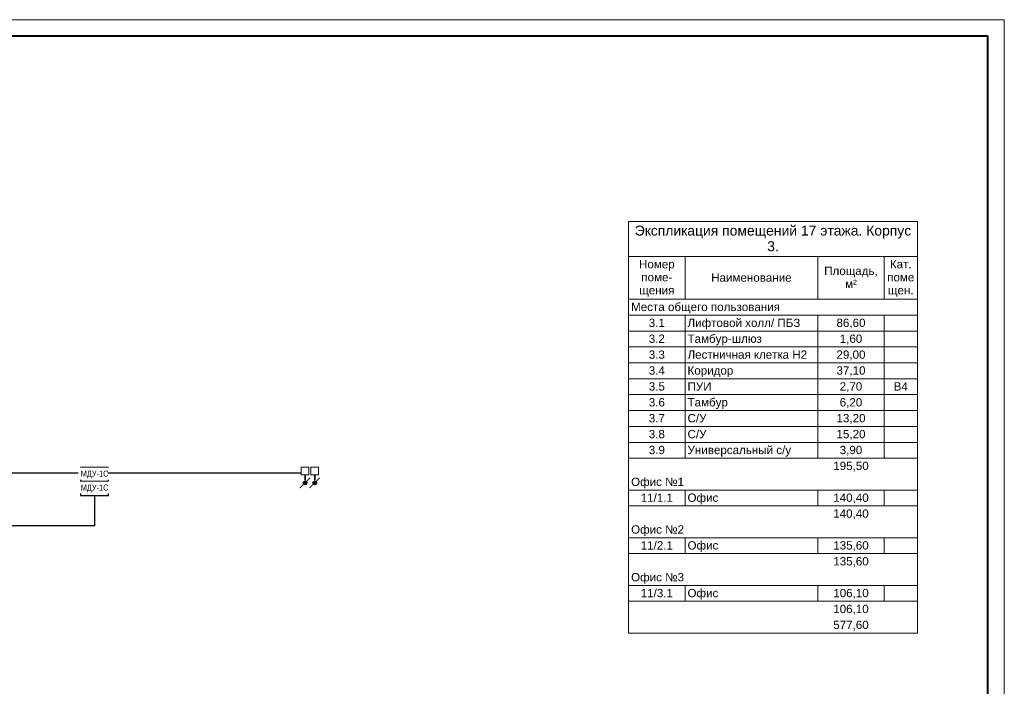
# Model space of a CAD drawing. Header units: millimetres. Extents: x -195178 to 1761886, y 140622 to 301105.
# Tile 94 of 127: x 920941 to 950608, y 246211 to 266305. Entities that reach past the tile are written whole.
import ezdxf

# ---------------------------------------------------------------- set-up
doc = ezdxf.new("R2010")
doc.units = ezdxf.units.MM
doc.set_wipeout_variables(frame=1)
for name, color, linetype, lineweight in [('_АПС_Оборудование', 1, 'Continuous', 30), ('A-010-M_LINE-T', 7, 'Continuous', 18), ('Z-000-P_SCHED', 7, 'Continuous', 20), ('Рамка', 7, 'Continuous', 18), ('СС-011-ПОЖ-СИГНАЛИЗАЦИЯ', 1, 'Continuous', 30), ('УГО АПС и АПЗ$0$_АПС_Оборудование', 1, 'Continuous', 30)]:
    doc.layers.add(name, color=color, linetype=linetype, lineweight=lineweight)
doc.layers.add('АПС', color=5, linetype='Continuous')
doc.layers.add('формат', color=250, linetype='Continuous')
doc.styles.add('Arial', font='arial.ttf', dxfattribs={"width": 0.9, "height": 700})
doc.styles.add('Arial Narrow', font='ARIALN.TTF', dxfattribs={"width": 0.9, "height": 600})
doc.styles.add('Arial_4', font='arial.ttf', dxfattribs={"height": 3})
doc.styles.add('Arial_5', font='arial.ttf', dxfattribs={"height": 2.5})

# ---------------------------------------------------------------- blocks, each defined once
blk = doc.blocks.new('*U29')
at = {"color": 0, "lineweight": 0}
blk.add_lwpolyline([(-594, 0), (0, 0), (0, 420), (-594, 420)], close=True, dxfattribs=at)
at = {"lineweight": 40}
blk.add_lwpolyline([(-574, 5), (-5, 5), (-5, 415), (-574, 415)], close=True, dxfattribs=at)
at = {"style": 'Arial', "width": 0.9, "flags": 8}
blk.add_attdef('FORMAT', (-36.87, 1.26), '', height=2.8, dxfattribs=at)
blk = doc.blocks.new('озк_выт')
at = {"layer": 'УГО АПС и АПЗ$0$_АПС_Оборудование', "ltscale": 200}
h = blk.add_hatch(color=5, dxfattribs=at)
h.dxf.hatch_style = 1
h.paths.add_polyline_path([(468756, -41333, 1), (468645, -41333, 1)])
at = {"color": 5, "const_width": 29.5}
blk.add_lwpolyline([(468544, -41177), (468661, -41294)], dxfattribs=at)
at = {"layer": 'УГО АПС и АПЗ$0$_АПС_Оборудование', "color": 5, "lineweight": 35, "ltscale": 200}
blk.add_line((468631, -41333), (468458, -41334), dxfattribs=at)
at = {"layer": 'УГО АПС и АПЗ$0$_АПС_Оборудование', "color": 5, "const_width": 29.5}
blk.add_lwpolyline([(468227, -41449), (468458, -41449), (468458, -41218), (468227, -41218)], close=True, dxfattribs=at)
blk.add_lwpolyline([(468740, -41373), (468857, -41490)], dxfattribs=at)
at = {"layer": 'УГО АПС и АПЗ$0$_АПС_Оборудование', "color": 5}
blk.add_circle((468700, -41333), 55.4, dxfattribs=at)
blk = doc.blocks.new('озк_пр')
at = {"layer": 'УГО АПС и АПЗ$0$_АПС_Оборудование', "ltscale": 200}
h = blk.add_hatch(color=1, dxfattribs=at)
h.dxf.hatch_style = 1
h.paths.add_polyline_path([(468761, -41723, 1), (468650, -41723, 1)])
at = {"color": 1, "const_width": 29.5}
blk.add_lwpolyline([(468549, -41567), (468666, -41684)], dxfattribs=at)
at = {"layer": 'УГО АПС и АПЗ$0$_АПС_Оборудование', "color": 1, "lineweight": 35, "ltscale": 200}
blk.add_line((468636, -41723), (468463, -41723), dxfattribs=at)
at = {"layer": 'УГО АПС и АПЗ$0$_АПС_Оборудование', "color": 1, "const_width": 29.5}
blk.add_lwpolyline([(468233, -41839), (468463, -41839), (468463, -41608), (468232, -41608)], close=True, dxfattribs=at)
blk.add_lwpolyline([(468745, -41762), (468862, -41880)], dxfattribs=at)
at = {"layer": 'УГО АПС и АПЗ$0$_АПС_Оборудование', "color": 1}
blk.add_circle((468706, -41723), 55.4, dxfattribs=at)
blk = doc.blocks.new('_МДУ')
at = {"color": 1}
blk.add_wipeout([(-350, 175), (350, 175), (350, -175), (-350, -175)], dxfattribs=at)
at = {"layer": 'АПС', "color": 1, "lineweight": 30, "ltscale": 200}
blk.add_lwpolyline([(350, 175), (-350, 175), (-350, -175), (350, -175)], close=True, dxfattribs=at)
at = {"layer": 'АПС', "color": 0, "lineweight": 30, "ltscale": 200, "insert": (3, 0), "char_height": 150, "width": 668.29, "attachment_point": 5, "style": 'Arial Narrow', "bg_fill": 2}
blk.add_mtext('МДУ-1C', dxfattribs=at)

msp = doc.modelspace()

# ---------------------------------------------------------------- linework, layer by layer
at = {"layer": 'A-010-M_LINE-T'}
for p, q in [((939288, 260223), (939288, 259165)), ((947988, 260223), (939288, 260223)), ((947988, 259165), (947988, 260223)), ((939288, 259165), (939288, 247815)), ((939288, 259165), (947988, 259165)), ((940988, 259165), (940988, 257878)), ((944988, 259165), (944988, 257878)), ((946988, 259165), (946988, 257878)), ((947988, 259165), (947988, 247815)), ((940988, 257878), (939288, 257878)), ((944988, 257878), (940988, 257878)), ((946988, 257878), (944988, 257878)), ((947988, 257878), (946988, 257878)), ((940988, 257398), (939288, 257398)), ((944988, 257398), (940988, 257398)), ((940988, 257398), (940988, 256919)), ((946988, 257398), (944988, 257398)), ((944988, 257398), (944988, 256919)), ((947988, 257398), (946988, 257398)), ((946988, 257398), (946988, 256919)), ((940988, 256919), (939288, 256919)), ((944988, 256919), (940988, 256919)), ((940988, 256919), (940988, 256440)), ((946988, 256919), (944988, 256919)), ((944988, 256919), (944988, 256440)), ((947988, 256919), (946988, 256919)), ((946988, 256919), (946988, 256440)), ((940988, 256440), (939288, 256440)), ((944988, 256440), (940988, 256440)), ((940988, 256440), (940988, 255961)), ((946988, 256440), (944988, 256440)), ((944988, 256440), (944988, 255961)), ((947988, 256440), (946988, 256440)), ((946988, 256440), (946988, 255961)), ((940988, 255961), (939288, 255961)), ((944988, 255961), (940988, 255961)), ((940988, 255961), (940988, 255482)), ((946988, 255961), (944988, 255961)), ((944988, 255961), (944988, 255482)), ((947988, 255961), (946988, 255961)), ((946988, 255961), (946988, 255482)), ((940988, 255482), (939288, 255482)), ((944988, 255482), (940988, 255482)), ((940988, 255482), (940988, 255003)), ((946988, 255482), (944988, 255482)), ((944988, 255482), (944988, 255003)), ((947988, 255482), (946988, 255482)), ((946988, 255482), (946988, 255003)), ((940988, 255003), (939288, 255003)), ((944988, 255003), (940988, 255003)), ((940988, 255003), (940988, 254523)), ((946988, 255003), (944988, 255003)), ((944988, 255003), (944988, 254523)), ((947988, 255003), (946988, 255003)), ((946988, 255003), (946988, 254523)), ((940988, 254523), (939288, 254523)), ((944988, 254523), (940988, 254523)), ((940988, 254523), (940988, 254044)), ((946988, 254523), (944988, 254523)), ((944988, 254523), (944988, 254044)), ((947988, 254523), (946988, 254523)), ((946988, 254523), (946988, 254044)), ((940988, 254044), (939288, 254044)), ((944988, 254044), (940988, 254044)), ((940988, 254044), (940988, 253565)), ((946988, 254044), (944988, 254044)), ((944988, 254044), (944988, 253565)), ((947988, 254044), (946988, 254044)), ((946988, 254044), (946988, 253565)), ((940988, 253565), (939288, 253565)), ((944988, 253565), (940988, 253565)), ((940988, 253565), (940988, 253086)), ((946988, 253565), (944988, 253565)), ((944988, 253565), (944988, 253086)), ((947988, 253565), (946988, 253565)), ((946988, 253565), (946988, 253086)), ((940988, 253086), (939288, 253086)), ((944988, 253086), (940988, 253086)), ((946988, 253086), (944988, 253086)), ((947988, 253086), (946988, 253086)), ((940988, 252127), (939288, 252127)), ((944988, 252127), (940988, 252127)), ((940988, 252127), (940988, 251648)), ((946988, 252127), (944988, 252127)), ((944988, 252127), (944988, 251648)), ((947988, 252127), (946988, 252127)), ((946988, 252127), (946988, 251648)), ((940988, 251648), (939288, 251648)), ((944988, 251648), (940988, 251648)), ((946988, 251648), (944988, 251648)), ((947988, 251648), (946988, 251648)), ((940988, 250690), (939288, 250690)), ((944988, 250690), (940988, 250690)), ((940988, 250690), (940988, 250211)), ((946988, 250690), (944988, 250690)), ((944988, 250690), (944988, 250211)), ((947988, 250690), (946988, 250690)), ((946988, 250690), (946988, 250211)), ((940988, 250211), (939288, 250211)), ((944988, 250211), (940988, 250211)), ((946988, 250211), (944988, 250211)), ((947988, 250211), (946988, 250211)), ((940988, 249252), (939288, 249252)), ((944988, 249252), (940988, 249252)), ((940988, 249252), (940988, 248773)), ((946988, 249252), (944988, 249252)), ((944988, 249252), (944988, 248773)), ((947988, 249252), (946988, 249252)), ((946988, 249252), (946988, 248773)), ((940988, 248773), (939288, 248773)), ((944988, 248773), (940988, 248773)), ((946988, 248773), (944988, 248773)), ((947988, 248773), (946988, 248773)), ((947988, 247815), (939288, 247815))]:
    msp.add_line(p, q, dxfattribs=at)
at = {"layer": 'Рамка'}
msp.add_lwpolyline([(893208, 224805), (950108, 224805), (950108, 265805), (893208, 265805)], close=True, dxfattribs=at)
at = {"layer": 'СС-011-ПОЖ-СИГНАЛИЗАЦИЯ', "color": 1, "lineweight": 30}
msp.add_lwpolyline([(920196, 252650), (923191, 252650), (923191, 251046), (917576, 251046)], dxfattribs=at)

# ---------------------------------------------------------------- block references
at = {"layer": 'СС-011-ПОЖ-СИГНАЛИЗАЦИЯ', "lineweight": 30, "rotation": 270}
for name, p in [('озк_выт', (970872, 721044)), ('озк_пр', (971553, 721049))]:
    msp.add_blockref(name, p, dxfattribs=at)
at = {"layer": 'формат', "xscale": 100, "yscale": 100, "zscale": 100}
msp.add_blockref('*U29', (950608, 224305), dxfattribs=at)

# ---------------------------------------------------------------- texts
at = {"layer": 'Z-000-P_SCHED', "line_spacing_factor": 0.941778}
for s, insert, char_height, width, attachment_point, style in [('Экспликация помещений 17 этажа. Корпус\\P3.', (943638, 260098), 300, 9945.56, 2, 'Arial_4'), ('Номер\\Pпоме-\\Pщения', (940138, 259060), 250, 1285.52, 2, 'Arial_5'), ('Кат.\\Pпоме\\Pщен.', (947488, 259060), 250, 979.44, 2, 'Arial_5'), ('Площадь,\\Pм\\fArial|b0|i0|c238|p34|;²', (945988, 258858), 250, 1925.21, 2, 'Arial_5'), ('Наименование', (942988, 258656), 250, 2895.47, 2, 'Arial_5'), ('Места общего пользования', (939363, 257772), 250, 5356.32, 1, 'Arial_5'), ('3.1', (940138, 257293), 250, 581.54, 2, 'Arial_5'), ('Лифтовой холл/ ПБЗ', (941063, 257293), 250, 4052.44, 1, 'Arial_5'), ('86,60', (945988, 257293), 250, 1046.78, 2, 'Arial_5'), ('3.2', (940138, 256814), 250, 581.54, 2, 'Arial_5'), ('Тамбур-шлюз', (941063, 256814), 250, 2659.79, 1, 'Arial_5'), ('1,60', (945988, 256814), 250, 814.16, 2, 'Arial_5'), ('3.3', (940138, 256335), 250, 581.54, 2, 'Arial_5'), ('Лестничная клетка Н2', (941063, 256335), 250, 4300.36, 1, 'Arial_5'), ('29,00', (945988, 256335), 250, 1046.78, 2, 'Arial_5'), ('3.4', (940138, 255856), 250, 581.54, 2, 'Arial_5'), ('Коридор', (941063, 255856), 250, 1646.69, 1, 'Arial_5'), ('37,10', (945988, 255856), 250, 1046.78, 2, 'Arial_5'), ('3.5', (940138, 255376), 250, 581.54, 2, 'Arial_5'), ('ПУИ', (941063, 255376), 250, 863.13, 1, 'Arial_5'), ('2,70', (945988, 255376), 250, 814.16, 2, 'Arial_5'), ('B4', (947488, 255376), 250, 511.15, 2, 'Arial_5'), ('3.6', (940138, 254897), 250, 581.54, 2, 'Arial_5'), ('Тамбур', (941063, 254897), 250, 1444.68, 1, 'Arial_5'), ('6,20', (945988, 254897), 250, 814.16, 2, 'Arial_5'), ('3.7', (940138, 254418), 250, 581.54, 2, 'Arial_5'), ('С/У', (941063, 254418), 250, 679.49, 1, 'Arial_5'), ('13,20', (945988, 254418), 250, 1046.78, 2, 'Arial_5'), ('С/У', (941063, 253939), 250, 679.49, 1, 'Arial_5'), ('3.8', (940138, 253939), 250, 581.54, 2, 'Arial_5'), ('15,20', (945988, 253939), 250, 1046.78, 2, 'Arial_5'), ('3.9', (940138, 253460), 250, 581.54, 2, 'Arial_5'), ('Универсальный с/у', (941063, 253460), 250, 3712.69, 1, 'Arial_5'), ('3,90', (945988, 253460), 250, 814.16, 2, 'Arial_5'), ('195,50', (945988, 252980), 250, 1279.39, 2, 'Arial_5'), ('Офис №1', (939363, 252501), 250, 1903.79, 1, 'Arial_5'), ('11/1.1', (940138, 252022), 250, 1163.09, 2, 'Arial_5'), ('Офис', (941063, 252022), 250, 1107.99, 1, 'Arial_5'), ('140,40', (945988, 252022), 250, 1279.39, 2, 'Arial_5'), ('140,40', (945988, 251543), 250, 1279.39, 2, 'Arial_5'), ('Офис №2', (939363, 251064), 250, 1903.79, 1, 'Arial_5'), ('11/2.1', (940138, 250585), 250, 1163.09, 2, 'Arial_5'), ('Офис', (941063, 250585), 250, 1107.99, 1, 'Arial_5'), ('135,60', (945988, 250585), 250, 1279.39, 2, 'Arial_5'), ('135,60', (945988, 250105), 250, 1279.39, 2, 'Arial_5'), ('Офис №3', (939363, 249626), 250, 1903.79, 1, 'Arial_5'), ('11/3.1', (940138, 249147), 250, 1163.09, 2, 'Arial_5'), ('Офис', (941063, 249147), 250, 1107.99, 1, 'Arial_5'), ('106,10', (945988, 249147), 250, 1279.39, 2, 'Arial_5'), ('106,10', (945988, 248668), 250, 1279.39, 2, 'Arial_5'), ('577,60', (945988, 248189), 250, 1279.39, 2, 'Arial_5')]:
    msp.add_mtext(s, dxfattribs=dict(at, insert=insert, char_height=char_height, width=width, attachment_point=attachment_point, style=style))

# ---------------------------------------------------------------- next in the draw order: block references
at = {"layer": '_АПС_Оборудование', "color": 0, "lineweight": 30, "xscale": 1.2, "yscale": 1.2, "zscale": 1.2}
msp.add_blockref('_МДУ', (923194, 252597), dxfattribs=at)

# ---------------------------------------------------------------- next in the draw order: linework, layer by layer
at = {"layer": 'СС-011-ПОЖ-СИГНАЛИЗАЦИЯ', "color": 30, "lineweight": 30, "ltscale": 100}
msp.add_lwpolyline([(923599, 252641), (929423, 252645)], dxfattribs=at)

# ---------------------------------------------------------------- next in the draw order: block references
at = {"layer": '_АПС_Оборудование', "color": 0, "lineweight": 30, "xscale": 1.2, "yscale": 1.2, "zscale": 1.2}
msp.add_blockref('_МДУ', (923194, 252177), dxfattribs=at)

doc.saveas('drawing.dxf')
